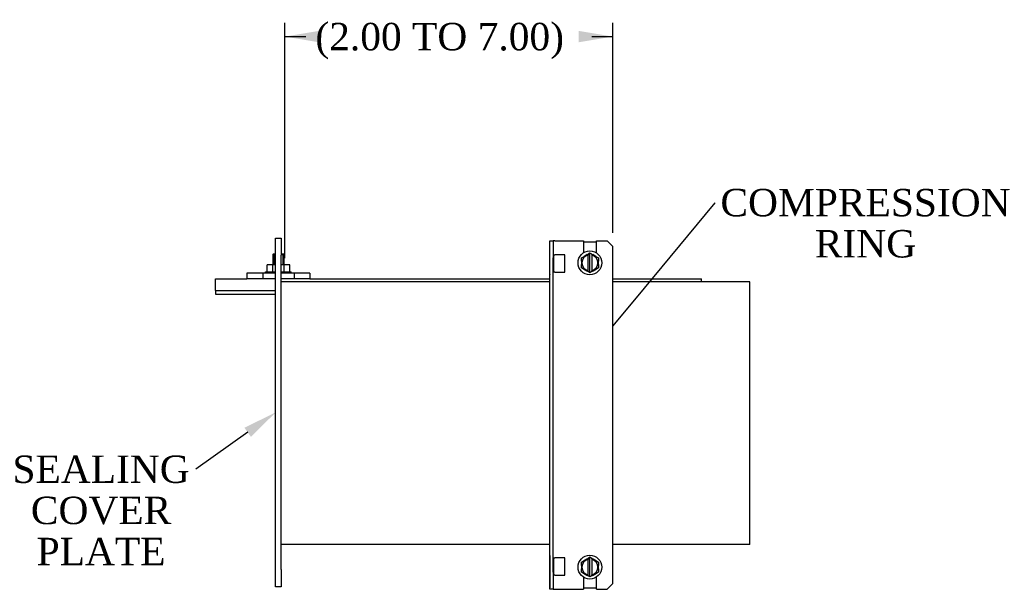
# Model space of a CAD drawing. Header units: inches. Extents: x 0 to 120, y -1 to 80.
# Tile 4 of 7: x 54 to 76, y 34 to 46. Entities that reach past the tile are written whole.
import ezdxf
from ezdxf import colors
from ezdxf.entities.mleader import LeaderData, LeaderLine
from ezdxf.enums import TextEntityAlignment as Align
from ezdxf.lldxf.tags import DXFTag
from ezdxf.math import Vec2, Vec3

# ---------------------------------------------------------------- set-up
doc = ezdxf.new("R2010")
doc.units = ezdxf.units.IN
doc.header["$MEASUREMENT"] = 0
for name, color, linetype in [('COM43350', 7, 'Continuous'), ('COM52494', 7, 'Continuous'), ('COM52495', 7, 'Continuous'), ('COM52496-5', 7, 'Continuous'), ('COM52593', 7, 'Continuous'), ('COM52602', 7, 'Continuous'), ('Default', 7, 'Continuous'), ('NTS16535', 7, 'Continuous'), ('SCC18001', 7, 'Continuous'), ('SCS19074', 7, 'Continuous')]:
    doc.layers.add(name, color=color, linetype=linetype)
doc.styles.add('SEACAD_Times_New_Roman', font='times.ttf')
tags = doc.linetypes.add('HIDDEN2', pattern=[0.1875, 0.125, -0.0625]).pattern_tags.tags
tags[6:7] = [DXFTag(74, 4), DXFTag(75, 0), DXFTag(340, '0'), DXFTag(46, 0.0), DXFTag(50, 0.0), DXFTag(44, 0.0), DXFTag(45, 0.0)]
tags[4:5] = [DXFTag(74, 4), DXFTag(75, 0), DXFTag(340, '0'), DXFTag(46, 0.0), DXFTag(50, 0.0), DXFTag(44, 0.0), DXFTag(45, 0.0)]
doc.dimstyles.new('HAMMOND_(STH_-_120x80)', dxfattribs={"dimtxt": 0.6, "dimasz": 0.75, "dimexe": 0.3, "dimexo": 0.3, "dimgap": 0.15, "dimtad": 0, "dimtih": 1, "dimtoh": 1, "dimzin": 0, "dimdsep": 46, "dimtxsty": 'SEACAD_Times_New_Roman', "dimblk1": '_SE_FILLED', "dimblk2": '_SE_FILLED', "dimsah": 1, "dimcen": 0.3, "dimadec": 0, "dimazin": 0, "dimtfac": 0.8, "dimtofl": 0, "dimtmove": 0, "dimatfit": 3, "dimfxl": 1, "dimtolj": 1, "dimtzin": 0, "dimarcsym": 0})

# ---------------------------------------------------------------- blocks, each defined once
blk = doc.blocks.new('_SE_FILLED')
at = {"color": 0}
blk.add_line((0, 0), (-1, 0), dxfattribs=at)
blk.add_solid([(0, 0), (-1, -0.1665), (-1, 0.1665), (0, 0)], dxfattribs=at)
blk = doc.blocks.new('SE5')
at = {"layer": 'COM43350', "color": 7, "linetype": 'Continuous'}
for p, q in [((59.618, 40.914), (59.618, 41.289)), ((59.618, 41.289), (59.743, 41.289)), ((59.743, 41.289), (59.743, 40.914)), ((59.618, 34.039), (59.618, 40.914)), ((59.743, 34.039), (59.743, 40.914)), ((59.618, 33.664), (59.618, 34.039)), ((59.743, 34.039), (59.743, 33.664)), ((59.743, 33.664), (59.618, 33.664))]:
    blk.add_line(p, q, dxfattribs=at)
at = {"layer": 'COM52494', "color": 7, "linetype": 'Continuous'}
for p, q in [((65.618, 40.335), (59.743, 40.335)), ((69.993, 40.335), (66.993, 40.335)), ((69.993, 40.192), (69.993, 40.335)), ((69.993, 34.733), (69.993, 40.192)), ((69.993, 34.59), (69.993, 34.733)), ((65.618, 34.59), (59.743, 34.59)), ((69.993, 34.59), (66.993, 34.59))]:
    blk.add_line(p, q, dxfattribs=at)
at = {"layer": 'COM52495', "color": 7, "linetype": 'Continuous'}
for p, q in [((58.305, 40.352), (58.305, 40.395)), ((58.305, 40.395), (58.992, 40.395)), ((58.305, 40.147), (58.305, 40.352)), ((60.367, 40.395), (65.618, 40.395)), ((66.993, 40.395), (68.93, 40.395)), ((68.93, 40.352), (68.93, 40.395)), ((68.93, 40.335), (68.93, 40.352)), ((58.305, 40.145), (58.305, 40.147)), ((58.305, 40.145), (59.618, 40.145)), ((58.305, 40.145), (58.305, 40.064)), ((58.305, 40.064), (59.618, 40.064))]:
    blk.add_line(p, q, dxfattribs=at)
at = {"layer": 'COM52496-5', "color": 7, "linetype": 'Continuous'}
for p, q in [((59.336, 40.52), (58.992, 40.52)), ((58.992, 40.52), (58.992, 40.395)), ((59.618, 40.52), (59.336, 40.52)), ((59.336, 40.52), (59.336, 40.395)), ((60.023, 40.52), (59.743, 40.52)), ((60.367, 40.52), (60.023, 40.52)), ((60.023, 40.52), (60.023, 40.395)), ((60.367, 40.52), (60.367, 40.395)), ((59.336, 40.395), (58.992, 40.395)), ((59.618, 40.395), (59.336, 40.395)), ((60.023, 40.395), (59.743, 40.395)), ((60.367, 40.395), (60.023, 40.395))]:
    blk.add_line(p, q, dxfattribs=at)
at = {"layer": 'COM52593', "color": 7, "linetype": 'Continuous'}
for p, q in [((65.618, 40.857), (65.618, 41.232)), ((65.618, 41.232), (65.69, 41.232)), ((65.726, 41.232), (65.69, 41.232)), ((65.69, 41.232), (65.69, 40.857)), ((65.726, 41.232), (66.352, 41.232)), ((66.352, 41.232), (66.352, 40.966)), ((66.633, 40.966), (66.633, 41.232)), ((66.633, 41.232), (66.868, 41.232)), ((66.993, 41.107), (66.868, 41.232)), ((65.706, 40.545), (65.706, 40.92)), ((65.706, 40.92), (65.726, 40.92)), ((65.943, 40.92), (65.726, 40.92)), ((65.943, 40.545), (65.943, 40.92)), ((66.993, 33.732), (66.993, 41.107)), ((65.618, 33.982), (65.618, 40.857)), ((65.69, 33.982), (65.69, 40.857)), ((65.726, 40.545), (65.706, 40.545)), ((65.726, 40.545), (65.943, 40.545)), ((65.706, 33.92), (65.706, 34.295)), ((65.706, 34.295), (65.726, 34.295)), ((65.943, 34.295), (65.726, 34.295)), ((65.943, 33.92), (65.943, 34.295)), ((65.618, 33.607), (65.618, 33.982)), ((65.69, 33.982), (65.69, 33.607)), ((65.726, 33.92), (65.706, 33.92)), ((65.726, 33.92), (65.943, 33.92)), ((66.352, 33.873), (66.352, 33.607)), ((66.633, 33.607), (66.633, 33.873)), ((65.69, 33.607), (65.618, 33.607)), ((65.69, 33.607), (65.726, 33.607)), ((65.726, 33.607), (66.352, 33.607)), ((66.633, 33.607), (66.868, 33.607)), ((66.868, 33.607), (66.993, 33.732))]:
    blk.add_line(p, q, dxfattribs=at)
at = {"layer": 'COM52602', "color": 7, "linetype": 'Continuous'}
for p, q in [((65.618, 41.203), (65.617, 41.203)), ((65.617, 40.503), (65.617, 41.203)), ((66.633, 41.203), (66.352, 41.203)), ((65.617, 34.337), (65.617, 33.637)), ((65.618, 33.637), (65.617, 33.637)), ((66.352, 33.637), (66.633, 33.637))]:
    blk.add_line(p, q, dxfattribs=at)
for centre, start, end in [((65.725, 40.503), 180, 185.5154), ((65.725, 34.337), 174.4846, 180)]:
    blk.add_arc(centre, 0.108, start, end, dxfattribs=at)
at = {"layer": 'NTS16535', "color": 7, "linetype": 'Continuous'}
for p, q in [((59.557, 40.705), (59.434, 40.705)), ((59.434, 40.55), (59.434, 40.705)), ((59.618, 40.705), (59.557, 40.705)), ((59.557, 40.55), (59.557, 40.705)), ((59.803, 40.705), (59.743, 40.705)), ((59.926, 40.705), (59.803, 40.705)), ((59.803, 40.55), (59.803, 40.705)), ((59.926, 40.55), (59.926, 40.705)), ((59.399, 40.55), (59.54, 40.55)), ((59.399, 40.52), (59.399, 40.55)), ((59.54, 40.55), (59.618, 40.55)), ((59.54, 40.52), (59.54, 40.55)), ((59.743, 40.55), (59.82, 40.55)), ((59.82, 40.55), (59.96, 40.55)), ((59.82, 40.52), (59.82, 40.55)), ((59.96, 40.52), (59.96, 40.55))]:
    blk.add_line(p, q, dxfattribs=at)
at = {"layer": 'SCC18001', "color": 7, "linetype": 'Continuous'}
for p, q in [((66.432, 40.928), (66.367, 40.89)), ((66.432, 40.928), (66.452, 40.939)), ((66.492, 40.963), (66.452, 40.939)), ((66.452, 40.939), (66.452, 40.933)), ((66.452, 40.933), (66.452, 40.918)), ((66.452, 40.577), (66.452, 40.918)), ((66.492, 40.533), (66.492, 40.963)), ((66.532, 40.939), (66.492, 40.963)), ((66.532, 40.939), (66.553, 40.928)), ((66.532, 40.933), (66.532, 40.939)), ((66.532, 40.933), (66.532, 40.918)), ((66.532, 40.918), (66.532, 40.577)), ((66.618, 40.89), (66.553, 40.928)), ((66.306, 40.855), (66.367, 40.89)), ((66.306, 40.785), (66.306, 40.855)), ((66.306, 40.785), (66.306, 40.71)), ((66.306, 40.64), (66.306, 40.71)), ((66.618, 40.89), (66.679, 40.855)), ((66.679, 40.855), (66.679, 40.785)), ((66.679, 40.71), (66.679, 40.785)), ((66.679, 40.71), (66.679, 40.64)), ((66.367, 40.605), (66.306, 40.64)), ((66.367, 40.605), (66.432, 40.567)), ((66.452, 40.556), (66.432, 40.567)), ((66.452, 40.562), (66.452, 40.577)), ((66.452, 40.556), (66.452, 40.562)), ((66.492, 40.533), (66.452, 40.556)), ((66.532, 40.556), (66.492, 40.533)), ((66.532, 40.562), (66.532, 40.577)), ((66.553, 40.567), (66.532, 40.556)), ((66.532, 40.562), (66.532, 40.556)), ((66.553, 40.567), (66.618, 40.605)), ((66.679, 40.64), (66.618, 40.605)), ((66.432, 34.272), (66.367, 34.234)), ((66.432, 34.272), (66.452, 34.283)), ((66.492, 34.307), (66.452, 34.283)), ((66.452, 34.283), (66.452, 34.277)), ((66.452, 34.277), (66.452, 34.262)), ((66.452, 33.921), (66.452, 34.262)), ((66.492, 33.877), (66.492, 34.307)), ((66.532, 34.283), (66.492, 34.307)), ((66.532, 34.283), (66.553, 34.272)), ((66.532, 34.277), (66.532, 34.283)), ((66.532, 34.277), (66.532, 34.262)), ((66.532, 34.262), (66.532, 33.921)), ((66.618, 34.234), (66.553, 34.272)), ((66.306, 34.199), (66.367, 34.234)), ((66.306, 34.129), (66.306, 34.199)), ((66.306, 34.129), (66.306, 34.054)), ((66.306, 33.984), (66.306, 34.054)), ((66.618, 34.234), (66.679, 34.199)), ((66.679, 34.199), (66.679, 34.129)), ((66.679, 34.054), (66.679, 34.129)), ((66.679, 34.054), (66.679, 33.984)), ((66.367, 33.949), (66.306, 33.984)), ((66.367, 33.949), (66.432, 33.911)), ((66.452, 33.9), (66.432, 33.911)), ((66.452, 33.906), (66.452, 33.921)), ((66.452, 33.9), (66.452, 33.906)), ((66.492, 33.877), (66.452, 33.9)), ((66.532, 33.9), (66.492, 33.877)), ((66.532, 33.906), (66.532, 33.921)), ((66.553, 33.911), (66.532, 33.9)), ((66.532, 33.906), (66.532, 33.9)), ((66.553, 33.911), (66.618, 33.949)), ((66.679, 33.984), (66.618, 33.949))]:
    blk.add_line(p, q, dxfattribs=at)
for centre in [(66.492, 40.748), (66.492, 34.092)]:
    blk.add_circle(centre, 0.26, dxfattribs=at)
for centre, start, end in [((66.492, 40.748), 103.213, 256.787), ((66.492, 40.748), 283.213, 76.787), ((66.492, 34.092), 103.213, 256.787), ((66.492, 34.092), 283.213, 76.787)]:
    blk.add_arc(centre, 0.175, start, end, dxfattribs=at)
at = {"layer": 'SCS19074', "color": 7, "linetype": 'Continuous'}
for p, q in [((59.565, 40.939), (59.555, 40.929)), ((59.555, 40.929), (59.618, 40.929)), ((59.555, 40.929), (59.555, 40.705)), ((59.618, 40.939), (59.565, 40.939)), ((59.795, 40.939), (59.743, 40.939)), ((59.743, 40.929), (59.805, 40.929)), ((59.805, 40.929), (59.795, 40.939)), ((59.805, 40.705), (59.805, 40.929))]:
    blk.add_line(p, q, dxfattribs=at)
at = {"layer": 'SCS19074', "color": 7, "linetype": 'HIDDEN2'}
for p, q in [((59.586, 40.939), (59.586, 40.705)), ((59.774, 40.939), (59.774, 40.705))]:
    blk.add_line(p, q, dxfattribs=at)
blk = doc.blocks.new('DMBLK2566')
at = {"layer": 'Default', "linetype": 'Continuous', "transparency": 16777216}
for points in [[(60.57, 45.822), (59.82, 45.697), (60.57, 45.572)], [(66.243, 45.822), (66.243, 45.572), (66.993, 45.697)]]:
    blk.add_hatch(color=7, dxfattribs=at).paths.add_polyline_path(points)
at = {"layer": 'Default', "color": 7, "linetype": 'Continuous', "transparency": 16777216}
for p, q in [((59.82, 40.85), (59.82, 45.997)), ((66.993, 41.407), (66.993, 45.997)), ((59.82, 45.697), (60.278, 45.697)), ((66.535, 45.697), (66.993, 45.697))]:
    blk.add_line(p, q, dxfattribs=at)
at = {"layer": 'Default', "color": 7, "linetype": 'Continuous', "transparency": 16777216, "style": 'SEACAD_Times_New_Roman'}
blk.add_text('(2.00 TO 7.00)', height=0.6, dxfattribs=at).set_placement((60.488, 45.997), align=Align.TOP_LEFT)

msp = doc.modelspace()

# ---------------------------------------------------------------- block references
at = {"layer": 'Default'}
msp.add_blockref('SE5', (0, 0), dxfattribs=at)

# ---------------------------------------------------------------- dimensions: what is measured, and where the dimension line sits
at = {"layer": 'Default', "color": 7, "linetype": 'Continuous'}
dim = msp.add_linear_dim(base=(66.993, 45.697), p1=(59.82, 40.52), p2=(66.993, 41.107), text='\\A1;(2.00 TO 7.00) {}', dimstyle='HAMMOND_(STH_-_120x80)', dxfattribs=at)
dim.commit()
dim.dimension.update_dxf_attribs({"geometry": 'DMBLK2566', "text_midpoint": (63.407, 45.697), "dimtype": 160})

# ---------------------------------------------------------------- leaders
ml = msp.add_multileader_mtext('Standard', dxfattribs=at)
ml.set_content('{\\pxsm0.9;\\fTimes New Roman|b0||i0||c0|p34;\\W1.;COMPRESSION\\PRING\\P}', color=7)
ml.set_leader_properties()
ml.set_arrow_properties(name='_SE_FILLED')
ml.build(insert=Vec2(0, 0))
ml.multileader.update_dxf_attribs({"dogleg_length": 0, "arrow_head_size": 0.75})
ctx = ml.context
ctx.base_point, ctx.char_height, ctx.arrow_head_size, ctx.landing_gap_size = Vec3(69.348, 41.85), 0.6, 0.75, 0.21
ctx.text_align_type = 1
notes = []
notes.append((ctx, [(0, (1, 1, 0), (69.228, 42.06), (1, 0), 0, [(0, [(66.993, 39.361)], 0, [])])]))
ctx.mtext.insert, ctx.mtext.alignment = Vec3(72.519, 42.366), 2
ml = msp.add_multileader_mtext('Standard', dxfattribs=at)
ml.set_content('{\\pxsm0.9;\\fTimes New Roman|b0||i0||c0|p34;\\W1.;SEALING \\PCOVER \\PPLATE\\P}', color=7)
ml.set_leader_properties()
ml.build(insert=Vec2(0, 0))
ml.multileader.update_dxf_attribs({"dogleg_length": 0, "arrow_head_size": 0.75})
ctx = ml.context
ctx.base_point, ctx.char_height, ctx.arrow_head_size, ctx.landing_gap_size = Vec3(53.849, 36.024), 0.6, 0.75, 0.21
ctx.text_align_type = 1
notes.append((ctx, [(0, (1, 1, 0), (57.874, 36.234), (-1, 0), 0, [(0, [(59.618, 37.476)], 0, [])])]))
ctx.mtext.insert, ctx.mtext.alignment = Vec3(55.801, 36.534), 2
for ctx, leaders in notes:
    for number, flags, end, landing, length, lines in leaders:
        leader = LeaderData()
        leader.index, (leader.has_last_leader_line, leader.has_dogleg_vector, leader.attachment_direction) = number, flags
        leader.last_leader_point, leader.dogleg_vector, leader.dogleg_length = Vec3(end), Vec3(landing), length
        for number, points, colour, breaks in lines:
            line = LeaderLine()
            line.index, line.vertices, line.color, line.breaks = number, Vec3.list(points), colors.encode_raw_color(colour), breaks
            leader.lines.append(line)
        ctx.leaders.append(leader)

doc.saveas('drawing.dxf')
